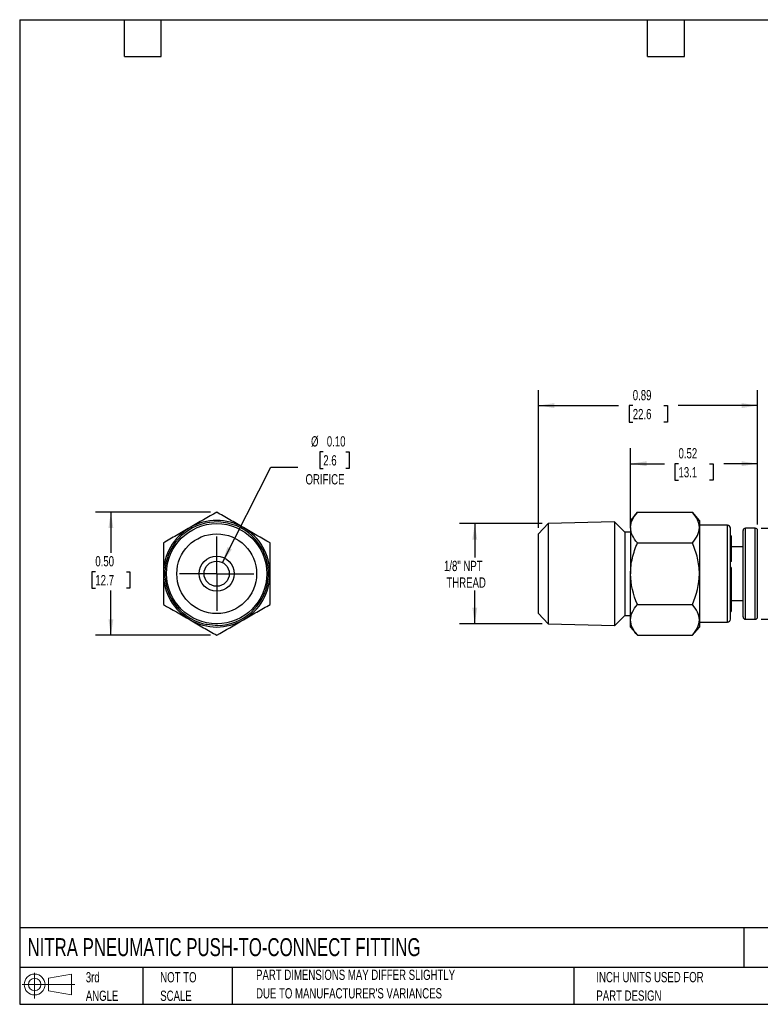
# Model space of a CAD drawing. Header units: inches. Extents: x 0.12 to 5.38, y 0.12 to 4.12.
# Tile 1 of 2: x 0.12 to 3.13, y 0.12 to 4.12. Entities that reach past the tile are written whole.
import ezdxf

# ---------------------------------------------------------------- set-up
doc = ezdxf.new("R2010")
doc.units = ezdxf.units.IN
doc.header["$LTSCALE"] = 0.5
doc.header["$MEASUREMENT"] = 0
doc.linetypes.add('SLD-Center', pattern=[0.75, 0.6, -0.05, 0.05, -0.05])
doc.linetypes.add('SLD-Solid', pattern=[0])
doc.layers.add('CENTER', color=40, linetype='SLD-Center')
doc.layers.add('SLD-DEFPOINTS', color=7, linetype='Continuous')
doc.layers.add('DIMENSIONS', color=140, linetype='SLD-Solid', lineweight=25)
doc.layers.add('TEXT', color=140, linetype='SLD-Solid', lineweight=25)
doc.styles.add('SLDTEXTSTYLE0', font='TXT', dxfattribs={"width": 0.7})
doc.dimstyles.new('SLDDIMSTYLE0', dxfattribs={"dimtxt": 0.04248, "dimasz": 0.065, "dimexe": 0, "dimexo": 0.0625, "dimgap": 0.01062, "dimtad": 0, "dimtih": 1, "dimtoh": 1, "dimrnd": 1e-09, "dimdsep": 46, "dimtxsty": 'SLDTEXTSTYLE0', "dimsah": 1, "dimcen": 0.09, "dimadec": 0, "dimazin": 2, "dimtfac": 1, "dimtofl": 0, "dimtmove": 0, "dimatfit": 3, "dimfxl": 0, "dimfrac": 2, "dimtolj": 1, "dimtzin": 12, "dimarcsym": 0})
doc.dimstyles.new('SLDDIMSTYLE1', dxfattribs={"dimtxt": 0.04248, "dimasz": 0.065, "dimexe": 0, "dimexo": 0.0625, "dimgap": 0.01062, "dimtad": 0, "dimtih": 1, "dimtoh": 1, "dimrnd": 1e-09, "dimdsep": 46, "dimtxsty": 'SLDTEXTSTYLE0', "dimsah": 1, "dimcen": 0.09, "dimadec": 0, "dimazin": 2, "dimtfac": 1, "dimtmove": 0, "dimatfit": 0, "dimfxl": 0, "dimfrac": 2, "dimtolj": 1, "dimtzin": 12, "dimarcsym": 0})
doc.dimstyles.new('SLDDIMSTYLE2', dxfattribs={"dimtxt": 0.04248, "dimasz": 0.065, "dimexe": 0, "dimexo": 0.0625, "dimgap": 0.01062, "dimtad": 0, "dimtih": 1, "dimtoh": 1, "dimrnd": 1e-09, "dimzin": 12, "dimdsep": 46, "dimtxsty": 'SLDTEXTSTYLE0', "dimsah": 1, "dimcen": 0.09, "dimadec": 0, "dimazin": 3, "dimtfac": 1, "dimtofl": 0, "dimtmove": 0, "dimatfit": 3, "dimfxl": 0, "dimfrac": 2, "dimtolj": 1, "dimtzin": 12, "dimarcsym": 0})
doc.dimstyles.new('SLDDIMSTYLE4', dxfattribs={"dimtxt": 0.04248, "dimasz": 0.065, "dimexe": 0, "dimexo": 0.0625, "dimgap": 0.01062, "dimtad": 0, "dimtih": 1, "dimtoh": 1, "dimrnd": 1e-09, "dimzin": 0, "dimdsep": 46, "dimtxsty": 'SLDTEXTSTYLE0', "dimsah": 1, "dimcen": 0, "dimadec": 0, "dimazin": 0, "dimtfac": 1, "dimtofl": 0, "dimtmove": 0, "dimatfit": 3, "dimfxl": 0, "dimfrac": 2, "dimtolj": 1, "dimtzin": 12, "dimarcsym": 0})
doc.dimstyles.new('SLDDIMSTYLE5', dxfattribs={"dimtxt": 0.04248, "dimasz": 0.065, "dimexe": 0, "dimexo": 0.0625, "dimgap": 0.01062, "dimtad": 0, "dimtih": 1, "dimtoh": 1, "dimrnd": 1e-09, "dimzin": 0, "dimdsep": 46, "dimtxsty": 'SLDTEXTSTYLE0', "dimsah": 1, "dimcen": 0.09, "dimadec": 0, "dimazin": 0, "dimtfac": 1, "dimtofl": 0, "dimtmove": 0, "dimatfit": 3, "dimfxl": 0, "dimfrac": 2, "dimtolj": 1, "dimtzin": 12, "dimarcsym": 0})

# ---------------------------------------------------------------- blocks, each defined once
blk = doc.blocks.new('Block11')
at = {"color": 7, "linetype": 'SLD-Solid', "lineweight": 18}
for p, q in [((0.051, 0.1045), (0.051, 0)), ((0.1079, 0.082), (0.2003, 0.0991)), ((0.1079, 0.0314), (0.1079, 0.082)), ((0.2003, 0.0991), (0.2003, 0.0144)), ((0, 0.0567), (0.2141, 0.0567)), ((0.1079, 0.0314), (0.2003, 0.0144))]:
    blk.add_line(p, q, dxfattribs=at)
for radius in [0.0423, 0.0253]:
    blk.add_circle((0.051, 0.0567), radius, dxfattribs=at)
blk = doc.blocks.new('Block12')
at = {"layer": 'SLD-DEFPOINTS'}
blk.add_blockref('Block11', (0, 0), dxfattribs=at)
blk = doc.blocks.new('SW_NOTE_0_2')
at = {"layer": 'TEXT', "color": 0, "char_height": 0.041667, "attachment_point": 1, "style": 'SLDTEXTSTYLE0'}
for s, insert in [('PART DIMENSIONS MAY DIFFER SLIGHTLY', (0, 0.0537)), ("DUE TO MANUFACTURER'S VARIANCES", (0, -0.0215))]:
    blk.add_mtext(s, dxfattribs=dict(at, insert=insert))
blk = doc.blocks.new('SW_NOTE_0_3')
at = {"layer": 'TEXT', "color": 0, "char_height": 0.04167, "attachment_point": 1, "style": 'SLDTEXTSTYLE0'}
for s, insert in [('NOT TO', (0, 0.0537)), ('SCALE', (0, -0.0215))]:
    blk.add_mtext(s, dxfattribs=dict(at, insert=insert))
blk = doc.blocks.new('SW_NOTE_0_4')
at = {"layer": 'TEXT', "color": 0, "char_height": 0.04167, "attachment_point": 1, "style": 'SLDTEXTSTYLE0'}
for s, insert in [('3rd', (0, 0.0537)), ('ANGLE', (0, -0.0215))]:
    blk.add_mtext(s, dxfattribs=dict(at, insert=insert))
blk = doc.blocks.new('SW_NOTE_0_5')
at = {"layer": 'TEXT', "color": 0, "char_height": 0.041667, "attachment_point": 1, "style": 'SLDTEXTSTYLE0'}
for s, insert in [('INCH UNITS USED FOR', (0, 0.0537)), ('PART DESIGN', (0, -0.0215))]:
    blk.add_mtext(s, dxfattribs=dict(at, insert=insert))
blk = doc.blocks.new('_D')
at = {"layer": 'DIMENSIONS'}
for p, q in [((2.2319, 2.0613), (2.2319, 2.6199)), ((3.1217, 2.0745), (3.1217, 2.6199)), ((2.2319, 2.5574), (2.5573, 2.5574)), ((2.6149, 2.5574), (2.6006, 2.5574)), ((2.6006, 2.5574), (2.6006, 2.4899)), ((2.7411, 2.5574), (2.7554, 2.5574)), ((2.7554, 2.5574), (2.7554, 2.4899)), ((3.1217, 2.5574), (2.7987, 2.5574)), ((2.6006, 2.4899), (2.6149, 2.4899)), ((2.7554, 2.4899), (2.7411, 2.4899))]:
    blk.add_line(p, q, dxfattribs=at)
for points in [[(2.2319, 2.5574), (2.2969, 2.5474), (2.2969, 2.5674)], [(3.1217, 2.5574), (3.0567, 2.5674), (3.0567, 2.5474)]]:
    blk.add_solid(points, dxfattribs=at)
at = {"layer": 'DIMENSIONS', "char_height": 0.04167, "attachment_point": 1, "style": 'SLDTEXTSTYLE0'}
for s, insert in [('0.89', (2.6149, 2.6207)), ('22.6', (2.6149, 2.5436))]:
    blk.add_mtext(s, dxfattribs=dict(at, insert=insert))
blk = doc.blocks.new('_D_1')
at = {"layer": 'DIMENSIONS'}
for p, q in [((2.6059, 2.0869), (2.6059, 2.3837)), ((3.1217, 2.0745), (3.1217, 2.3837)), ((2.6059, 2.3212), (2.7431, 2.3212)), ((2.8007, 2.3212), (2.7864, 2.3212)), ((2.7864, 2.3212), (2.7864, 2.2537)), ((2.9269, 2.3212), (2.9412, 2.3212)), ((2.9412, 2.3212), (2.9412, 2.2537)), ((3.1217, 2.3212), (2.9845, 2.3212)), ((2.7864, 2.2537), (2.8007, 2.2537)), ((2.9412, 2.2537), (2.9269, 2.2537))]:
    blk.add_line(p, q, dxfattribs=at)
for points in [[(2.6059, 2.3212), (2.6709, 2.3112), (2.6709, 2.3312)], [(3.1217, 2.3212), (3.0567, 2.3312), (3.0567, 2.3112)]]:
    blk.add_solid(points, dxfattribs=at)
at = {"layer": 'DIMENSIONS', "char_height": 0.04167, "attachment_point": 1, "style": 'SLDTEXTSTYLE0'}
for s, insert in [('0.52', (2.8007, 2.3844)), ('13.1', (2.8007, 2.3074))]:
    blk.add_mtext(s, dxfattribs=dict(at, insert=insert))
blk = doc.blocks.new('_D_2')
at = {"layer": 'DIMENSIONS'}
for p, q in [((3.3798, 2.0594), (3.3798, 2.1844)), ((3.1368, 2.0594), (3.4423, 2.0594)), ((3.3343, 1.873), (3.3201, 1.873)), ((3.3201, 1.873), (3.3201, 1.8055)), ((3.4252, 1.873), (3.4395, 1.873)), ((3.4395, 1.873), (3.4395, 1.8055)), ((3.3201, 1.8055), (3.3343, 1.8055)), ((3.4395, 1.8055), (3.4252, 1.8055)), ((3.1368, 1.6893), (3.4423, 1.6893)), ((3.3798, 1.6893), (3.3798, 1.5643))]:
    blk.add_line(p, q, dxfattribs=at)
for points in [[(3.3798, 2.0594), (3.3898, 2.1244), (3.3698, 2.1244)], [(3.3798, 1.6893), (3.3698, 1.6243), (3.3898, 1.6243)]]:
    blk.add_solid(points, dxfattribs=at)
at = {"layer": 'DIMENSIONS', "char_height": 0.04167, "attachment_point": 1, "style": 'SLDTEXTSTYLE0'}
for s, insert in [('%%c', (3.2846, 1.9362)), ('0.37', (3.3487, 1.9362)), ('9.4', (3.3343, 1.8592))]:
    blk.add_mtext(s, dxfattribs=dict(at, insert=insert))
blk = doc.blocks.new('_D_3')
at = {"layer": 'DIMENSIONS'}
for p, q in [((2.2463, 2.0777), (1.9108, 2.0777)), ((1.9733, 2.0777), (1.9733, 1.9405)), ((1.9733, 1.671), (1.9733, 1.8055)), ((2.2463, 1.671), (1.9108, 1.671))]:
    blk.add_line(p, q, dxfattribs=at)
for points in [[(1.9733, 2.0777), (1.9633, 2.0127), (1.9833, 2.0127)], [(1.9733, 1.671), (1.9833, 1.736), (1.9633, 1.736)]]:
    blk.add_solid(points, dxfattribs=at)
at = {"layer": 'DIMENSIONS', "char_height": 0.04167, "attachment_point": 1, "style": 'SLDTEXTSTYLE0'}
for s, insert in [('1/8" NPT', (1.8482, 1.9267)), ('THREAD', (1.858, 1.8592))]:
    blk.add_mtext(s, dxfattribs=dict(at, insert=insert))
blk = doc.blocks.new('_D_6')
at = {"layer": 'DIMENSIONS'}
for p, q in [((1.358, 2.3695), (1.3437, 2.3695)), ((1.3437, 2.3695), (1.3437, 2.302)), ((1.4489, 2.3695), (1.4631, 2.3695)), ((1.4631, 2.3695), (1.4631, 2.302)), ((0.9482, 1.92), (1.1452, 2.3078)), ((1.1452, 2.3078), (1.2546, 2.3078)), ((1.3437, 2.302), (1.358, 2.302)), ((1.4631, 2.302), (1.4489, 2.302))]:
    blk.add_line(p, q, dxfattribs=at)
blk.add_solid([(0.9482, 1.92), (0.9866, 1.9734), (0.9687, 1.9824)], dxfattribs=at)
at = {"layer": 'DIMENSIONS', "char_height": 0.04167, "attachment_point": 1, "style": 'SLDTEXTSTYLE0'}
for s, insert in [('%%c', (1.3082, 2.4328)), ('0.10', (1.3724, 2.4328)), ('2.6', (1.358, 2.3557)), ('ORIFICE', (1.2858, 2.2787))]:
    blk.add_mtext(s, dxfattribs=dict(at, insert=insert))
blk = doc.blocks.new('_D_7')
at = {"layer": 'DIMENSIONS'}
for p, q in [((0.9, 2.1244), (0.4329, 2.1244)), ((0.4954, 2.1244), (0.4954, 1.9596)), ((0.4322, 1.8826), (0.418, 1.8826)), ((0.418, 1.8826), (0.418, 1.8151)), ((0.5585, 1.8826), (0.5727, 1.8826)), ((0.5727, 1.8826), (0.5727, 1.8151)), ((0.418, 1.8151), (0.4322, 1.8151)), ((0.4954, 1.6243), (0.4954, 1.8056)), ((0.5727, 1.8151), (0.5585, 1.8151)), ((0.9, 1.6243), (0.4329, 1.6243))]:
    blk.add_line(p, q, dxfattribs=at)
for points in [[(0.4954, 2.1244), (0.4854, 2.0594), (0.5054, 2.0594)], [(0.4954, 1.6243), (0.5054, 1.6893), (0.4854, 1.6893)]]:
    blk.add_solid(points, dxfattribs=at)
at = {"layer": 'DIMENSIONS', "char_height": 0.04167, "attachment_point": 1, "style": 'SLDTEXTSTYLE0'}
for s, insert in [('0.50', (0.4322, 1.9458)), ('12.7', (0.4322, 1.8688))]:
    blk.add_mtext(s, dxfattribs=dict(at, insert=insert))
blk = doc.blocks.new('SW_CENTERMARKSYMBOL_1')
at = {"layer": 'CENTER', "color": 0}
for p, q in [((0, 0.1), (0, 0.1512)), ((0, 0), (0, 0.1)), ((-0.1, 0), (-0.1512, 0)), ((0, 0), (-0.1, 0)), ((0, 0), (0, -0.1)), ((0, 0), (0.1, 0)), ((0.1, 0), (0.1512, 0)), ((0, -0.1), (0, -0.1512))]:
    blk.add_line(p, q, dxfattribs=at)

msp = doc.modelspace()

# ---------------------------------------------------------------- linework, layer by layer
for p, q in [((2.634, 2.1244), (2.6059, 2.0909)), ((2.634, 2.1244), (2.8573, 2.1244)), ((2.8854, 2.0909), (2.8573, 2.1244)), ((2.5413, 2.0846), (2.2713, 2.0777)), ((2.5823, 2.0436), (2.5413, 2.0846)), ((2.5413, 2.0846), (2.5413, 1.6641)), ((2.6059, 2.0619), (2.6059, 2.0909)), ((2.8854, 2.0909), (2.8854, 2.0619)), ((2.2713, 2.0777), (2.2319, 2.0363)), ((2.2713, 2.0777), (2.2713, 1.671)), ((2.6059, 2.0436), (2.5823, 2.0436)), ((2.5823, 2.0436), (2.5823, 1.705)), ((2.6059, 2.0619), (2.6059, 1.8743)), ((2.9996, 2.0712), (2.8854, 2.0712)), ((2.8854, 2.0619), (2.8854, 1.8743)), ((2.9996, 1.6775), (2.9996, 2.0712)), ((3.0114, 1.6893), (3.0114, 2.0594)), ((3.0626, 1.9691), (3.0626, 2.0495)), ((3.1118, 2.0594), (3.0725, 2.0594)), ((3.0725, 1.9744), (3.0725, 2.0594)), ((3.1118, 1.9744), (3.1118, 2.0594)), ((3.1217, 1.9691), (3.1217, 2.0495)), ((2.2319, 1.7124), (2.2319, 2.0363)), ((3.0141, 2.0279), (3.0114, 2.0279)), ((3.0141, 2.0279), (3.0141, 1.9301)), ((2.634, 1.9993), (2.8573, 1.9993)), ((3.0626, 1.9832), (3.0141, 1.9832)), ((3.0626, 1.6991), (3.0626, 1.9691)), ((3.0725, 1.6893), (3.0725, 1.9744)), ((3.1118, 1.6893), (3.1118, 1.9744)), ((3.1217, 1.6991), (3.1217, 1.9691)), ((3.0114, 1.9301), (3.0141, 1.9301)), ((3.0141, 1.9236), (3.0114, 1.9232)), ((3.0141, 1.9301), (3.0141, 1.9236)), ((3.0141, 1.8998), (3.0114, 1.8998)), ((3.0141, 1.8998), (3.0141, 1.7208)), ((2.6059, 1.6868), (2.6059, 1.8743)), ((2.8854, 1.8743), (2.8854, 1.6868)), ((3.0141, 1.7655), (3.0626, 1.7655)), ((0.7664, 1.7362), (0.7655, 1.7375)), ((2.634, 1.7493), (2.8573, 1.7493)), ((3.0114, 1.7208), (3.0141, 1.7208)), ((2.2319, 1.7124), (2.2713, 1.671)), ((2.5417, 1.6645), (2.5823, 1.705)), ((2.5823, 1.705), (2.6059, 1.705)), ((2.6059, 1.6578), (2.6059, 1.6868)), ((2.8854, 1.6868), (2.8854, 1.6578)), ((3.0725, 1.6893), (3.1118, 1.6893)), ((2.2713, 1.671), (2.5415, 1.664)), ((2.5417, 1.6645), (2.5413, 1.6641)), ((2.542, 1.6645), (2.5423, 1.665)), ((2.6059, 1.6578), (2.634, 1.6243)), ((2.8573, 1.6243), (2.8854, 1.6578)), ((2.8854, 1.6775), (2.9996, 1.6775)), ((2.634, 1.6243), (2.8573, 1.6243))]:
    msp.add_line(p, q)
for radius in [0.2034, 0.1619, 0.0709, 0.0512]:
    msp.add_circle((0.925, 1.8743), radius)
for centre, radius, start, end in [((0.925, 1.8743), 0.2103, 271.4345, 233.5083), ((0.925, 1.8743), 0.2165, 60, 120), ((0.925, 1.8743), 0.2165, 120, 180), ((0.925, 1.8743), 0.2165, 0, 60), ((2.9996, 2.0594), 0.0118, 0, 90), ((3.0725, 2.0495), 0.00984, 90, 180), ((3.1118, 2.0495), 0.00984, 0, 90), ((0.925, 1.8743), 0.2165, 180, 240), ((0.925, 1.8743), 0.2165, 300, 0), ((0.925, 1.8743), 0.2103, 221.0513, 258.9939), ((0.925, 1.8743), 0.2165, 240, 300), ((2.9996, 1.6893), 0.0118, 270, 0), ((3.0725, 1.6991), 0.00984, 180, 270), ((3.1118, 1.6991), 0.00984, 270, 0)]:
    msp.add_arc(centre, radius, start, end)
for points in [[(0.925, 2.1244), (0.8904, 2.1044), (0.8547, 2.0837), (0.8168, 2.0619)], [(1.1416, 1.9993), (1.1069, 2.0193), (1.0712, 2.04), (1.0333, 2.0619)], [(2.634, 1.9993), (2.6172, 2.0193), (2.6059, 2.04), (2.6059, 2.0619)], [(2.8573, 1.9993), (2.8741, 2.0193), (2.8854, 2.04), (2.8854, 2.0619)], [(0.7085, 1.9993), (0.7085, 1.9593), (0.7085, 1.9181), (0.7085, 1.8743)], [(1.1416, 1.7493), (1.1416, 1.7893), (1.1416, 1.8305), (1.1416, 1.8743)], [(2.634, 1.7493), (2.6172, 1.7893), (2.6059, 1.8305), (2.6059, 1.8743)], [(2.8573, 1.7493), (2.8741, 1.7893), (2.8854, 1.8305), (2.8854, 1.8743)], [(0.7085, 1.7493), (0.7431, 1.7293), (0.7789, 1.7087), (0.8168, 1.6868)], [(0.8, 1.7053), (0.7877, 1.7143), (0.7765, 1.7247), (0.7664, 1.7362)], [(0.925, 1.6243), (0.9597, 1.6443), (0.9954, 1.6649), (1.0333, 1.6868)], [(2.634, 1.6243), (2.6172, 1.6443), (2.6059, 1.6649), (2.6059, 1.6868)], [(2.8573, 1.6243), (2.8741, 1.6443), (2.8854, 1.6649), (2.8854, 1.6868)], [(0.9303, 1.6641), (0.9151, 1.6637), (0.8999, 1.665), (0.8849, 1.6679)]]:
    msp.add_open_spline(points, degree=3)
for points, knots in [([(1.0333, 2.0619), (1.0145, 2.0727), (0.9962, 2.0833), (0.9601, 2.1041), (0.9423, 2.1144), (0.925, 2.1244)], [0, 0, 0, 0, 0.5, 0.5, 1, 1, 1, 1]), ([(2.6059, 2.0619), (2.6059, 2.0727), (2.6087, 2.0833), (2.6186, 2.1041), (2.6257, 2.1144), (2.634, 2.1244)], [0, 0, 0, 0, 0.5, 0.5, 1, 1, 1, 1]), ([(2.8854, 2.0619), (2.8854, 2.0727), (2.8827, 2.0833), (2.8728, 2.1041), (2.8657, 2.1144), (2.8573, 2.1244)], [0, 0, 0, 0, 0.5, 0.5, 1, 1, 1, 1]), ([(0.8168, 2.0619), (0.798, 2.051), (0.7796, 2.0404), (0.7435, 2.0196), (0.7257, 2.0093), (0.7085, 1.9993)], [0, 0, 0, 0, 0.5, 0.5, 1, 1, 1, 1]), ([(1.1416, 1.8743), (1.1416, 1.896), (1.1416, 1.9172), (1.1416, 1.9589), (1.1416, 1.9794), (1.1416, 1.9993)], [0, 0, 0, 0, 0.5, 0.5, 1, 1, 1, 1]), ([(2.6059, 1.8743), (2.6059, 1.896), (2.6087, 1.9172), (2.6186, 1.9589), (2.6257, 1.9794), (2.634, 1.9993)], [0, 0, 0, 0, 0.5, 0.5, 1, 1, 1, 1]), ([(2.8854, 1.8743), (2.8854, 1.896), (2.8827, 1.9172), (2.8728, 1.9589), (2.8657, 1.9794), (2.8573, 1.9993)], [0, 0, 0, 0, 0.5, 0.5, 1, 1, 1, 1]), ([(0.7085, 1.8743), (0.7085, 1.8526), (0.7085, 1.8314), (0.7085, 1.7898), (0.7085, 1.7692), (0.7085, 1.7493)], [0, 0, 0, 0, 0.5, 0.5, 1, 1, 1, 1]), ([(1.0333, 1.6868), (1.0521, 1.6976), (1.0704, 1.7082), (1.1065, 1.7291), (1.1243, 1.7393), (1.1416, 1.7493)], [0, 0, 0, 0, 0.5, 0.5, 1, 1, 1, 1]), ([(2.6059, 1.6868), (2.6059, 1.6976), (2.6087, 1.7082), (2.6186, 1.7291), (2.6257, 1.7393), (2.634, 1.7493)], [0, 0, 0, 0, 0.5, 0.5, 1, 1, 1, 1]), ([(2.8854, 1.6868), (2.8854, 1.6976), (2.8827, 1.7082), (2.8728, 1.7291), (2.8657, 1.7393), (2.8573, 1.7493)], [0, 0, 0, 0, 0.5, 0.5, 1, 1, 1, 1]), ([(0.8168, 1.6868), (0.8355, 1.676), (0.8539, 1.6654), (0.89, 1.6445), (0.9078, 1.6343), (0.925, 1.6243)], [0, 0, 0, 0, 0.5, 0.5, 1, 1, 1, 1]), ([(2.5413, 1.6641), (2.5413, 1.6641), (2.5416, 1.6639), (2.5418, 1.6644), (2.542, 1.6647)], [0, 0, 0, 0, 0.266263, 1, 1, 1, 1])]:
    msp.add_open_spline(points, degree=3, knots=knots)
at = {"layer": 'TEXT'}
for p, q in [((0.125, 4.125), (5.375, 4.125)), ((0.125, 4.125), (0.125, 0.125)), ((0.55, 3.975), (0.55, 4.125)), ((0.7, 3.975), (0.7, 4.125)), ((2.675, 3.975), (2.675, 4.125)), ((2.825, 3.975), (2.825, 4.125)), ((0.55, 3.975), (0.7, 3.975)), ((2.675, 3.975), (2.825, 3.975)), ((5.375, 0.4356), (0.125, 0.4356)), ((3.0661, 0.4356), (3.0661, 0.275)), ((5.375, 0.275), (0.125, 0.275)), ((0.625, 0.275), (0.625, 0.125)), ((0.9884, 0.275), (0.9884, 0.125)), ((2.3749, 0.275), (2.3749, 0.125)), ((0.125, 0.125), (5.375, 0.125))]:
    msp.add_line(p, q, dxfattribs=at)

# ---------------------------------------------------------------- block references
at = {"layer": 'CENTER'}
msp.add_blockref('SW_CENTERMARKSYMBOL_1', (0.925, 1.8743), dxfattribs=at)
at = {"layer": 'SLD-DEFPOINTS'}
msp.add_blockref('Block12', (0.1346, 0.1487), dxfattribs=at)
at = {"layer": 'TEXT'}
for name, p in [('SW_NOTE_0_4', (0.3935, 0.2021)), ('SW_NOTE_0_3', (0.6958, 0.2021)), ('SW_NOTE_0_2', (1.085, 0.212)), ('SW_NOTE_0_5', (2.4671, 0.2027))]:
    msp.add_blockref(name, p, dxfattribs=at)

# ---------------------------------------------------------------- texts
at = {"layer": 'TEXT', "insert": (0.1568, 0.3937), "char_height": 0.072917, "attachment_point": 1, "style": 'SLDTEXTSTYLE0'}
msp.add_mtext('NITRA PNEUMATIC PUSH-TO-CONNECT FITTING', dxfattribs=at)

# ---------------------------------------------------------------- dimensions: what is measured, and where the dimension line sits
at = {"layer": 'DIMENSIONS'}
for base, p2, picture, middle in [((2.2319, 2.5574), (2.2319, 2.0363), '_D', (2.678, 2.5574)), ((2.6059, 2.3212), (2.6059, 2.0619), '_D_1', (2.8638, 2.3212))]:
    dim = msp.add_linear_dim(base=base, p1=(3.1217, 2.0495), p2=p2, dimstyle='SLDDIMSTYLE0', dxfattribs=at)
    dim.commit()
    dim.dimension.update_dxf_attribs({"geometry": picture, "text_midpoint": middle, "dimtype": 160})
dim = msp.add_diameter_dim_2p(p1=(0.9019, 1.8287), p2=(0.9482, 1.92), text='<>\\PORIFICE', dimstyle='SLDDIMSTYLE4', dxfattribs=at)
dim.commit()
dim.dimension.update_dxf_attribs({"geometry": '_D_6', "text_midpoint": (1.4034, 2.3358), "dimtype": 163})
for base, p1, p2, text, dimstyle, picture, middle in [((3.3798, 1.6893), (3.1118, 2.0594), (3.1118, 1.6893), '%%c<>', 'SLDDIMSTYLE1', '_D_2', (3.3798, 1.873)), ((1.9733, 2.0777), (2.2713, 1.671), (2.2713, 2.0777), '1/8" NPT\\PTHREAD', 'SLDDIMSTYLE2', '_D_3', (1.9733, 1.873))]:
    dim = msp.add_linear_dim(base=base, p1=p1, p2=p2, angle=90, text=text, dimstyle=dimstyle, dxfattribs=at)
    dim.commit()
    dim.dimension.update_dxf_attribs({"geometry": picture, "text_midpoint": middle, "dimtype": 160})
dim = msp.add_linear_dim(base=(0.4954, 1.6243), p1=(0.925, 2.1244), p2=(0.925, 1.6243), angle=90, dimstyle='SLDDIMSTYLE5', dxfattribs=at)
dim.commit()
dim.dimension.update_dxf_attribs({"geometry": '_D_7', "text_midpoint": (0.4954, 1.8826), "dimtype": 160})

doc.saveas('drawing.dxf')
